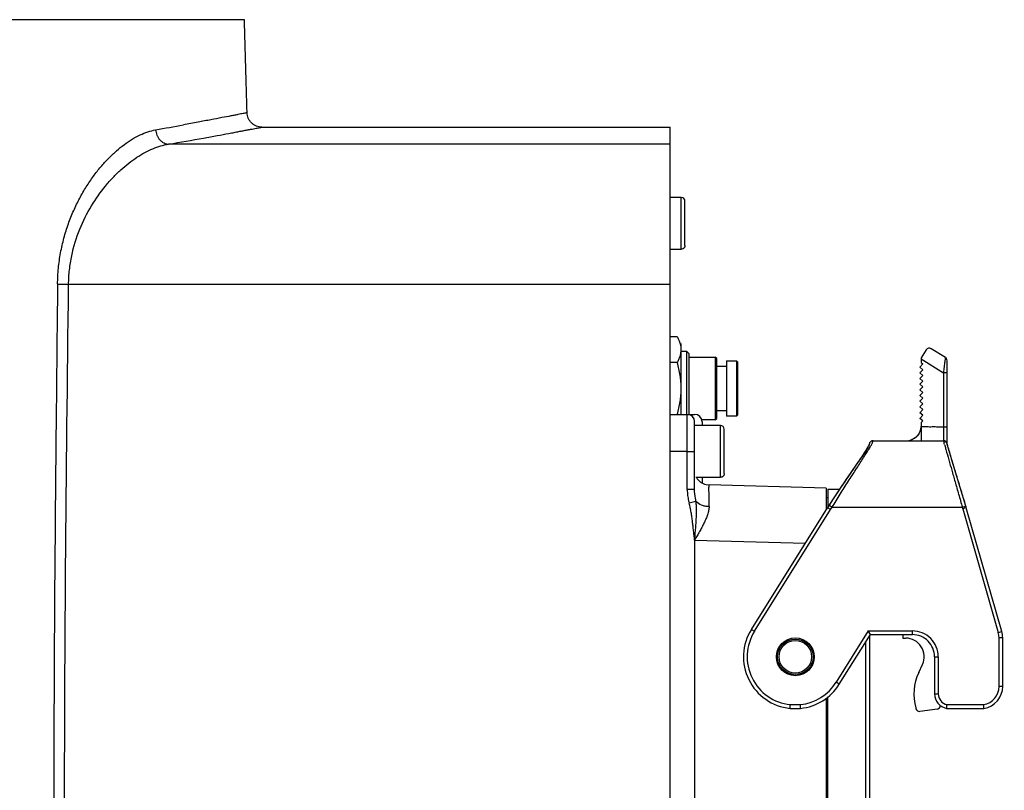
# Model space of a CAD drawing. Header units: millimetres. Extents: x 5828 to 6704, y 123 to 421.
# Tile 114 of 256: x 6414.21 to 6420.86, y 230.39 to 235.6. Entities that reach past the tile are written whole.
import ezdxf

# ---------------------------------------------------------------- set-up
doc = ezdxf.new("R2010")
doc.units = ezdxf.units.MM
doc.layers.add('外形图', color=7, linetype='Continuous')
doc.layers.add('尺寸标注', color=7, linetype='Continuous')
doc.styles.add('微软雅黑', font='msyh.ttc', dxfattribs={"height": 1.5})
doc.dimstyles.new('尺寸标注_1_20比例', dxfattribs={"dimtxt": 1.5, "dimasz": 1.25, "dimexe": 0.5, "dimexo": 0.4, "dimgap": 0.5, "dimtad": 1, "dimdec": 1, "dimlfac": 20, "dimdsep": 46, "dimtxsty": '微软雅黑', "dimcen": 0.09, "dimadec": 0, "dimazin": 0, "dimtp": 0.01, "dimtm": 0.01, "dimtfac": 1, "dimtdec": 1, "dimtofl": 0, "dimtmove": 0, "dimatfit": 3, "dimfxl": 1, "dimtolj": 1, "dimarcsym": 0})

# ---------------------------------------------------------------- blocks, each defined once
blk = doc.blocks.new('*D1088')
at = {"layer": 'Defpoints', "color": 0}
for p in [(6412.2069, 236.9694), (6418.6045, 225.3693), (6425.7791, 225.3693)]:
    blk.add_point(p, dxfattribs=at)
at = {"layer": '尺寸标注', "color": 0, "lineweight": -2}
for p, q in [((6412.6069, 236.9694), (6426.2791, 236.9694)), ((6425.7791, 235.7194), (6425.7791, 226.6193)), ((6419.0045, 225.3693), (6426.2791, 225.3693))]:
    blk.add_line(p, q, dxfattribs=at)
at = {"layer": '尺寸标注', "color": 0}
for points in [[(6425.9874, 235.7194), (6425.5708, 235.7194), (6425.7791, 236.9694)], [(6425.5708, 226.6193), (6425.9874, 226.6193), (6425.7791, 225.3693)]]:
    blk.add_solid(points, dxfattribs=at)
at = {"layer": '尺寸标注', "color": 0, "insert": (6424.5075, 231.1693), "char_height": 1.5, "attachment_point": 5, "rotation": 90, "style": '微软雅黑'}
blk.add_mtext('\\A1;\\A1;{\\fAlibaba PuHuiTi 3.0 55 Regular|b0|i0|c134|p18;232}', dxfattribs=at)
blk = doc.blocks.new('*D1089')
at = {"layer": 'Defpoints', "color": 0}
for p in [(6416.4211, 245.3693), (6430.1421, 245.3693), (6418.6045, 225.3693)]:
    blk.add_point(p, dxfattribs=at)
at = {"layer": '尺寸标注', "color": 0, "lineweight": -2}
for p, q in [((6416.8211, 245.3693), (6430.6421, 245.3693)), ((6430.1421, 226.6193), (6430.1421, 244.1193)), ((6419.0045, 225.3693), (6430.6421, 225.3693))]:
    blk.add_line(p, q, dxfattribs=at)
at = {"layer": '尺寸标注', "color": 0}
for points in [[(6430.3504, 244.1193), (6429.9337, 244.1193), (6430.1421, 245.3693)], [(6429.9337, 226.6193), (6430.3504, 226.6193), (6430.1421, 225.3693)]]:
    blk.add_solid(points, dxfattribs=at)
at = {"layer": '尺寸标注', "color": 0, "insert": (6428.8704, 235.3693), "char_height": 1.5, "attachment_point": 5, "rotation": 90, "style": '微软雅黑'}
blk.add_mtext('\\A1;\\A1;{\\fAlibaba PuHuiTi 3.0 55 Regular|b0|i0|c134|p18;400}', dxfattribs=at)
blk = doc.blocks.new('*D1092')
at = {"layer": 'Defpoints', "color": 0}
for p in [(6411.8764, 278.0693), (6435.1929, 278.0693), (6418.6045, 225.3693)]:
    blk.add_point(p, dxfattribs=at)
at = {"layer": '尺寸标注', "color": 0, "lineweight": -2}
for p, q in [((6412.2764, 278.0693), (6435.6929, 278.0693)), ((6435.1929, 226.6193), (6435.1929, 276.8193)), ((6419.0045, 225.3693), (6435.6929, 225.3693))]:
    blk.add_line(p, q, dxfattribs=at)
at = {"layer": '尺寸标注', "color": 0}
for points in [[(6435.4013, 276.8193), (6434.9846, 276.8193), (6435.1929, 278.0693)], [(6434.9846, 226.6193), (6435.4013, 226.6193), (6435.1929, 225.3693)]]:
    blk.add_solid(points, dxfattribs=at)
at = {"layer": '尺寸标注', "color": 0, "insert": (6433.9213, 251.7193), "char_height": 1.5, "attachment_point": 5, "rotation": 90, "style": '微软雅黑'}
blk.add_mtext('\\A1;\\A1;{\\fAlibaba PuHuiTi 3.0 55 Regular|b0|i0|c134|p18;1054}', dxfattribs=at)

msp = doc.modelspace()

# ---------------------------------------------------------------- linework, layer by layer
at = {"layer": '外形图', "linetype": 'ByBlock'}
for p, q in [((6415.7299, 235.5951), (6405.679, 235.5951)), ((6415.8484, 234.8693), (6418.6045, 234.8693)), ((6418.6045, 225.3693), (6418.6045, 234.8693)), ((6418.6045, 234.7542), (6415.2188, 234.7542)), ((6418.6795, 234.3943), (6418.6045, 234.3943)), ((6418.6795, 234.0443), (6418.6795, 234.3943)), ((6418.7045, 234.0693), (6418.7045, 234.3693)), ((6418.6045, 234.0443), (6418.6795, 234.0443)), ((6418.6045, 233.8074), (6414.5434, 233.8074)), ((6418.6524, 233.4539), (6418.6045, 233.4539)), ((6418.6795, 232.9289), (6418.6795, 233.407)), ((6420.4623, 233.3128), (6420.3667, 233.3726)), ((6418.717, 233.3539), (6418.6795, 233.3539)), ((6418.717, 233.3539), (6418.732, 233.3389)), ((6418.717, 232.9289), (6418.717, 233.3539)), ((6418.732, 232.9289), (6418.732, 233.3389)), ((6418.732, 233.3164), (6418.909, 233.3164)), ((6418.919, 233.3064), (6418.909, 233.3164)), ((6418.909, 233.3164), (6418.909, 232.8914)), ((6418.919, 232.9014), (6418.919, 233.3064)), ((6420.3323, 233.3646), (6420.2991, 233.3115)), ((6420.2991, 233.3115), (6420.2991, 233.2785)), ((6420.4623, 233.3128), (6420.4684, 233.3075)), ((6420.4623, 233.3128), (6420.4684, 233.3075)), ((6418.6524, 233.2789), (6418.6045, 233.2789)), ((6418.919, 233.2539), (6418.9855, 233.2539)), ((6418.9855, 233.2914), (6419.052, 233.2914)), ((6418.9855, 233.2914), (6418.9855, 232.9164)), ((6419.052, 233.2914), (6419.062, 233.2814)), ((6419.052, 233.2914), (6419.052, 232.9164)), ((6419.062, 232.9264), (6419.062, 233.2814)), ((6420.2899, 233.2484), (6420.3091, 233.2693)), ((6420.3091, 233.2308), (6420.2899, 233.2484)), ((6420.2991, 233.3039), (6420.4491, 233.2102)), ((6420.2991, 233.2785), (6420.3091, 233.2693)), ((6420.4542, 233.2518), (6420.4522, 233.2359)), ((6420.4741, 232.7317), (6420.4741, 233.2916)), ((6420.2899, 233.2099), (6420.3091, 233.2308)), ((6420.3091, 233.1923), (6420.2899, 233.2099)), ((6420.2899, 233.1714), (6420.3091, 233.1923)), ((6420.4491, 233.2102), (6420.4491, 232.7514)), ((6420.3091, 233.1538), (6420.2899, 233.1714)), ((6420.2899, 233.1329), (6420.3091, 233.1538)), ((6420.3091, 233.1153), (6420.2899, 233.1329)), ((6420.2899, 233.0944), (6420.3091, 233.1153)), ((6420.3091, 233.0768), (6420.2899, 233.0944)), ((6420.2899, 233.0559), (6420.3091, 233.0768)), ((6420.3091, 233.0383), (6420.2899, 233.0559)), ((6420.2899, 233.0174), (6420.3091, 233.0383)), ((6420.3091, 232.9998), (6420.2899, 233.0174)), ((6420.2899, 232.9789), (6420.3091, 232.9998)), ((6420.3091, 232.9613), (6420.2899, 232.9789)), ((6418.6045, 232.9289), (6418.7695, 232.9289)), ((6418.7195, 232.9008), (6418.7195, 232.9284)), ((6418.9855, 232.9539), (6418.919, 232.9539)), ((6419.052, 232.9164), (6418.9855, 232.9164)), ((6419.062, 232.9264), (6419.052, 232.9164)), ((6420.2899, 232.9404), (6420.3091, 232.9613)), ((6420.3091, 232.9228), (6420.2899, 232.9404)), ((6420.2899, 232.9019), (6420.3091, 232.9228)), ((6418.7195, 232.6787), (6418.7195, 232.9008)), ((6418.7695, 232.4224), (6418.7695, 232.8789)), ((6418.9445, 232.8539), (6418.7695, 232.8539)), ((6418.909, 232.8914), (6418.8195, 232.8914)), ((6418.8195, 232.8789), (6418.8195, 232.8539)), ((6418.909, 232.8914), (6418.919, 232.9014)), ((6418.9445, 232.5039), (6418.9445, 232.8539)), ((6420.3091, 232.8843), (6420.2899, 232.9019)), ((6420.2984, 232.8423), (6420.2968, 232.833)), ((6420.299, 232.8475), (6420.2992, 232.8388)), ((6420.2991, 232.8734), (6420.3091, 232.8843)), ((6420.2991, 232.8734), (6420.2991, 232.8475)), ((6420.2997, 232.8387), (6420.2992, 232.8416)), ((6418.9695, 232.5289), (6418.9695, 232.8289)), ((6420.2681, 232.7795), (6420.2657, 232.7772)), ((6420.2825, 232.7971), (6420.2783, 232.791)), ((6420.2834, 232.7984), (6420.2797, 232.7928)), ((6420.2873, 232.8056), (6420.2834, 232.7984)), ((6420.2901, 232.8114), (6420.2873, 232.8055)), ((6420.2927, 232.8181), (6420.2901, 232.8114)), ((6420.2949, 232.825), (6420.2926, 232.8177)), ((6420.2951, 232.8258), (6420.2927, 232.8181)), ((6420.2968, 232.833), (6420.2949, 232.825)), ((6419.974, 232.7514), (6420.4492, 232.7514)), ((6420.4496, 232.7514), (6420.4492, 232.7514)), ((6420.4547, 232.7508), (6420.4492, 232.7514)), ((6420.4515, 232.7513), (6420.4496, 232.7514)), ((6420.4625, 232.7476), (6420.4515, 232.7513)), ((6420.4625, 232.7476), (6420.4547, 232.7508)), ((6420.4819, 232.7045), (6420.4741, 232.7316)), ((6420.4744, 232.7266), (6420.4743, 232.7268)), ((6420.4785, 232.7161), (6420.4746, 232.7299)), ((6420.4762, 232.7244), (6420.4753, 232.7275)), ((6418.7195, 232.6786), (6418.6045, 232.6785)), ((6418.7195, 232.6787), (6418.7695, 232.6789)), ((6418.7195, 232.4224), (6418.7195, 232.6786)), ((6419.9003, 232.6477), (6419.8828, 232.622)), ((6419.912, 232.6653), (6419.8985, 232.6451)), ((6419.9193, 232.6764), (6419.9103, 232.6627)), ((6419.9372, 232.7047), (6419.9273, 232.6888)), ((6420.5248, 232.5602), (6420.4817, 232.7052)), ((6419.8713, 232.6051), (6419.8153, 232.5226)), ((6419.8894, 232.6316), (6419.8652, 232.596)), ((6419.8243, 232.5358), (6419.7889, 232.484)), ((6420.6009, 232.3086), (6420.5248, 232.5602)), ((6418.7772, 232.5039), (6418.9445, 232.5039)), ((6418.8195, 232.5039), (6418.8195, 232.4654)), ((6418.8476, 232.4544), (6418.8669, 232.4521)), ((6419.657, 232.4314), (6418.8669, 232.4521)), ((6419.7664, 232.4508), (6419.7315, 232.3986)), ((6419.7914, 232.4877), (6419.7635, 232.4465)), ((6418.7695, 232.4224), (6418.7195, 232.4224)), ((6419.657, 232.4314), (6419.657, 232.2839)), ((6419.6695, 232.4239), (6419.7483, 232.4239)), ((6419.6695, 232.4239), (6419.6695, 232.3014)), ((6419.7315, 232.3986), (6419.7044, 232.3574)), ((6418.7788, 232.3415), (6418.7335, 232.3286)), ((6419.657, 232.3664), (6419.6695, 232.3664)), ((6419.6768, 232.315), (6419.6663, 232.2988)), ((6419.7044, 232.3574), (6419.6768, 232.315)), ((6419.6768, 232.315), (6419.6977, 232.3014)), ((6420.577, 232.3014), (6420.6009, 232.3086)), ((6420.6019, 232.3053), (6420.6009, 232.3086)), ((6419.1527, 231.4768), (6419.6663, 232.2988)), ((6419.1739, 231.4636), (6419.6875, 232.2856)), ((6419.6875, 232.2856), (6419.6663, 232.2988)), ((6419.6875, 232.2856), (6419.6977, 232.3014)), ((6419.6977, 232.3014), (6420.577, 232.3014)), ((6420.5799, 232.2917), (6420.577, 232.3014)), ((6420.5919, 232.2953), (6420.5799, 232.2917)), ((6420.5799, 232.2917), (6420.8196, 231.4556)), ((6420.6038, 232.2988), (6420.5919, 232.2953)), ((6420.6038, 232.2988), (6420.6019, 232.3053)), ((6420.8437, 231.4624), (6420.6038, 232.2988)), ((6418.7695, 232.0797), (6419.5171, 232.0601)), ((6418.7695, 232.0797), (6418.7695, 228.128)), ((6419.1527, 231.4768), (6419.1739, 231.4636)), ((6419.9421, 231.4664), (6419.7251, 231.1192)), ((6419.9421, 231.4664), (6420.2395, 231.4664)), ((6419.9559, 231.4414), (6419.9421, 231.4664)), ((6420.2395, 231.4539), (6420.2395, 231.4664)), ((6420.2395, 231.4414), (6420.2395, 231.4539)), ((6420.8196, 231.4556), (6420.8437, 231.4624)), ((6419.7463, 231.1059), (6419.9559, 231.4414)), ((6419.9241, 231.3905), (6419.9241, 228.8173)), ((6419.9495, 231.4311), (6419.9495, 228.7767)), ((6419.9559, 231.4414), (6420.2395, 231.4414)), ((6420.1743, 231.4413), (6420.1743, 231.4174)), ((6420.1743, 231.4174), (6420.1943, 231.4174)), ((6420.8245, 231.4211), (6420.8495, 231.4211)), ((6420.8245, 231.0914), (6420.8245, 231.4211)), ((6420.8495, 231.0914), (6420.8495, 231.4211)), ((6420.3895, 231.2914), (6420.4145, 231.2914)), ((6420.3895, 231.2914), (6420.3895, 231.0414)), ((6420.4145, 231.2914), (6420.4145, 231.0414)), ((6420.2824, 231.1851), (6420.3079, 231.2398)), ((6419.7463, 231.1059), (6419.7251, 231.1192)), ((6420.8495, 231.0914), (6420.8245, 231.0914)), ((6419.657, 231.0121), (6419.657, 229.1956)), ((6419.6695, 229.1857), (6419.6695, 231.022)), ((6420.3895, 231.0414), (6420.4145, 231.0414)), ((6419.414, 230.9432), (6419.485, 230.9432)), ((6419.4153, 230.9682), (6419.4837, 230.9682)), ((6420.2619, 230.9465), (6420.2634, 230.9411)), ((6420.4083, 230.9386), (6420.2899, 230.9227)), ((6420.4706, 230.9432), (6420.7227, 230.9432)), ((6420.4731, 230.9682), (6420.7208, 230.9682))]:
    msp.add_line(p, q, dxfattribs=at)
for points in [[(6420.2656, 232.7771), (6420.2638, 232.7755), (6420.2585, 232.7712), (6420.2531, 232.7674), (6420.2475, 232.7641)], [(6420.2657, 232.7772), (6420.2623, 232.7742), (6420.2575, 232.7705), (6420.2526, 232.7671)], [(6420.2797, 232.7928), (6420.2756, 232.7876), (6420.2714, 232.7827), (6420.2681, 232.7795)], [(6420.2873, 232.8055), (6420.2864, 232.8037), (6420.2825, 232.7971)], [(6419.9491, 232.7293), (6419.949, 232.7289), (6419.9488, 232.7283), (6419.9486, 232.7274), (6419.9482, 232.7262), (6419.9476, 232.7246), (6419.9467, 232.7224), (6419.9455, 232.7198), (6419.9439, 232.7168), (6419.9421, 232.7132), (6419.9398, 232.7092), (6419.9372, 232.7047)], [(6419.9524, 232.739), (6419.95, 232.7337), (6419.9493, 232.7308), (6419.9491, 232.7293)], [(6419.9656, 232.7499), (6419.9607, 232.7475), (6419.9562, 232.7439), (6419.9524, 232.739)], [(6419.974, 232.7514), (6419.9706, 232.7511), (6419.9656, 232.7499)], [(6420.2476, 232.7641), (6420.2419, 232.7612), (6420.2362, 232.7587), (6420.2346, 232.7581)], [(6420.2425, 232.7615), (6420.2375, 232.7592), (6420.2346, 232.7581)], [(6420.4746, 232.7301), (6420.4738, 232.7324), (6420.4728, 232.7353), (6420.47, 232.7405), (6420.4625, 232.7476)], [(6420.4746, 232.7299), (6420.474, 232.7318), (6420.4734, 232.7338), (6420.4721, 232.7368), (6420.4688, 232.742), (6420.4625, 232.7476)], [(6419.9273, 232.6888), (6419.9235, 232.6828), (6419.9193, 232.6764)]]:
    msp.add_lwpolyline(points, dxfattribs=at)
for radius in [0.1275, 0.12, 0.11]:
    msp.add_circle((6419.4495, 231.2914), radius, dxfattribs=at)
for centre, radius, start, end in [((6195.5553, 228.7944), 220.2796, 1.605595, 1.769163), ((6410.3891, 261.9046), 27.466, 279.94211, 280.33846), ((6409.3941, 268.6072), 34.3505, 279.76264, 280.16256), ((6418.6795, 234.3693), 0.025, 0, 90), ((6420.3535, 233.3514), 0.025, 58, 147.9996), ((6420.4491, 233.2916), 0.025, 0, 39.36516), ((6427.1083, 232.4258), 6.7052, 172.63878, 172.92438), ((6418.7195, 232.8789), 0.05, 0, 90), ((6418.7695, 232.8789), 0.05, 0, 90), ((6418.9445, 232.8289), 0.025, 0, 90), ((6420.1991, 232.8514), 0.1, 270.00168, 357.80029), ((6417.0534, 231.7846), 3.5309, 15.44682, 15.6381), ((6446.9226, 240.0859), 27.4704, 195.61467, 195.76692), ((6394.043, 224.724), 27.6168, 16.61299, 16.75913), ((6418.8695, 232.552), 0.1, 209.00229, 257.37763), ((6427.4634, 227.2727), 9.2767, 146.53448, 147.07513), ((6398.4182, 225.6497), 23.1607, 16.70886, 16.84614), ((6419.4495, 231.2914), 0.35, 148, 264.17769), ((6419.4495, 231.2914), 0.325, 147.98995, 263.95924), ((6420.2395, 231.2914), 0.175, 359.9986, 90.00561), ((6420.6995, 231.4211), 0.125, 0.00078, 16.0026), ((6420.6995, 231.4211), 0.15, 0, 16), ((6420.1945, 231.2924), 0.125, 335.07622, 90.07622), ((6420.2395, 231.2914), 0.15, 0, 90.00602), ((6420.5998, 231.0376), 0.35, 155.07622, 195.07622), ((6419.4495, 231.2914), 0.325, 276.03899, 328.0018), ((6419.4495, 231.2914), 0.35, 275.82222, 328), ((6420.6995, 231.0914), 0.125, 279.82321, 0.00044), ((6420.6995, 231.0914), 0.15, 278.89869, 0), ((6420.4895, 231.0414), 0.1, 180, 259.09589), ((6420.4895, 231.0414), 0.075, 179.99593, 257.40223), ((6420.2875, 230.9476), 0.025, 195.07622, 275.60369), ((6420.4049, 230.9634), 0.025, 277.67622, 354.74987)]:
    msp.add_arc(centre, radius, start, end, dxfattribs=at)
for points, knots in [([(6415.7485, 234.9665), (6415.7483, 234.9665), (6415.7477, 234.9664), (6415.7464, 234.9661), (6415.7443, 234.9657), (6415.7397, 234.9648), (6415.7319, 234.9632), (6415.72, 234.9608), (6415.7046, 234.9578), (6415.6859, 234.9541), (6415.6639, 234.9498), (6415.6278, 234.9428), (6415.5744, 234.9324), (6415.5004, 234.9183), (6415.4136, 234.902), (6415.3514, 234.8905), (6415.3182, 234.8844)], [0, 0, 0, 0, 0.001, 0.003997, 0.008987, 0.015965, 0.035871, 0.063684, 0.099372, 0.142901, 0.194241, 0.253358, 0.394798, 0.566838, 0.768808, 1, 1, 1, 1]), ([(6415.8484, 234.8693), (6415.8361, 234.8693), (6415.817, 234.8729), (6415.7941, 234.8846), (6415.7782, 234.8971), (6415.7653, 234.9126), (6415.7529, 234.9352), (6415.7488, 234.9542), (6415.7485, 234.9665)], [0, 0, 0, 0, 0.239858, 0.368688, 0.500001, 0.631313, 0.760143, 1, 1, 1, 1]), ([(6414.4692, 233.8099), (6414.4697, 233.8453), (6414.4736, 233.9158), (6414.4881, 234.0196), (6414.5107, 234.1198), (6414.5404, 234.2152), (6414.5762, 234.305), (6414.617, 234.3887), (6414.6616, 234.4661), (6414.7095, 234.5368), (6414.7597, 234.6008), (6414.8117, 234.658), (6414.8647, 234.7084), (6414.9181, 234.7521), (6414.9717, 234.7887), (6415.0406, 234.8261), (6415.0952, 234.8447), (6415.1312, 234.851)], [0, 0, 0, 0, 0.080879, 0.160817, 0.23905, 0.31514, 0.388679, 0.459497, 0.527455, 0.592431, 0.654301, 0.71303, 0.768648, 0.821133, 0.870428, 0.916566, 1, 1, 1, 1]), ([(6415.1312, 234.851), (6415.1319, 234.839), (6415.136, 234.8208), (6415.1472, 234.7988), (6415.1584, 234.7836), (6415.1721, 234.7711), (6415.1872, 234.7618), (6415.203, 234.7561), (6415.2137, 234.7544), (6415.2188, 234.7542)], [0, 0, 0, 0, 0.252264, 0.385513, 0.518801, 0.648946, 0.773559, 0.890685, 1, 1, 1, 1]), ([(6415.455, 234.7957), (6415.4854, 234.8011), (6415.5423, 234.8115), (6415.6109, 234.8242), (6415.6599, 234.8333), (6415.6922, 234.8394), (6415.7215, 234.845), (6415.7478, 234.85), (6415.7711, 234.8544), (6415.7914, 234.8583), (6415.8085, 234.8616), (6415.8209, 234.864), (6415.8292, 234.8656), (6415.8343, 234.8665), (6415.8386, 234.8674), (6415.8421, 234.8681), (6415.8448, 234.8686), (6415.8466, 234.8689), (6415.8475, 234.8691), (6415.8481, 234.8692), (6415.8482, 234.8693), (6415.8484, 234.8693), (6415.8484, 234.8693)], [0, 0, 0, 0, 0.231716, 0.433456, 0.523063, 0.605156, 0.679712, 0.746667, 0.805943, 0.857465, 0.901157, 0.936947, 0.951862, 0.96478, 0.975695, 0.984601, 0.991491, 0.996358, 0.998031, 0.999196, 0.999852, 1, 1, 1, 1]), ([(6414.5434, 233.8074), (6414.5439, 233.84), (6414.5479, 233.9049), (6414.5679, 234.0307), (6414.613, 234.1782), (6414.692, 234.3362), (6414.7727, 234.4504), (6414.8422, 234.5292), (6414.8949, 234.581), (6414.9488, 234.6264), (6415.0032, 234.6655), (6415.0577, 234.6981), (6415.1278, 234.7318), (6415.1826, 234.7485), (6415.2188, 234.7542)], [0, 0, 0, 0, 0.078686, 0.156438, 0.306823, 0.448665, 0.580638, 0.642708, 0.702061, 0.75866, 0.812462, 0.863434, 0.91161, 1, 1, 1, 1]), ([(6418.7045, 234.0693), (6418.7045, 234.0661), (6418.7035, 234.0611), (6418.7004, 234.0553), (6418.6973, 234.0515), (6418.6935, 234.0484), (6418.6877, 234.0453), (6418.6827, 234.0443), (6418.6795, 234.0443)], [0, 0, 0, 0, 0.24905, 0.374638, 0.499933, 0.625235, 0.750843, 1, 1, 1, 1]), ([(6414.4692, 233.8099), (6414.4656, 233.4916), (6414.4586, 232.8551), (6414.4498, 231.9001), (6414.4451, 231.1042), (6414.4437, 230.4673), (6414.4442, 229.8303), (6414.4486, 229.0341), (6414.4586, 228.2378), (6414.4707, 227.6008), (6414.4859, 226.9638), (6414.501, 226.4862), (6414.5132, 226.1678)], [0, 0, 0, 0, 0.124924, 0.249877, 0.374855, 0.437352, 0.499855, 0.624874, 0.749906, 0.812427, 0.87495, 1, 1, 1, 1]), ([(6414.4692, 233.8099), (6414.4744, 233.8096), (6414.4856, 233.8089), (6414.5103, 233.808), (6414.5299, 233.8076), (6414.5434, 233.8074)], [0, 0, 0, 0, 0.207316, 0.453144, 1, 1, 1, 1]), ([(6414.5858, 226.1691), (6414.538, 227.4416), (6414.5008, 229.9884), (6414.5282, 232.5346), (6414.5434, 233.8074)], [0, 0, 0, 0, 0.500105, 1, 1, 1, 1]), ([(6418.6672, 233.4241), (6418.6662, 233.4266), (6418.6618, 233.4368), (6418.6566, 233.4466), (6418.6524, 233.4539)], [0, 0, 0, 0, 0.24569, 1, 1, 1, 1]), ([(6418.6795, 233.3664), (6418.6795, 233.3761), (6418.6772, 233.3959), (6418.671, 233.4148), (6418.6672, 233.4241)], [0, 0, 0, 0, 0.492265, 1, 1, 1, 1]), ([(6418.6524, 233.2789), (6418.6565, 233.2859), (6418.6639, 233.2999), (6418.6726, 233.3218), (6418.6782, 233.3439), (6418.6795, 233.3589), (6418.6795, 233.3664)], [0, 0, 0, 0, 0.261623, 0.514472, 0.759587, 1, 1, 1, 1]), ([(6420.4623, 233.3128), (6420.4623, 233.3128), (6420.4623, 233.3128), (6420.4623, 233.3127), (6420.4622, 233.3126), (6420.4622, 233.3123), (6420.4621, 233.3117), (6420.4619, 233.3109), (6420.4618, 233.3098), (6420.4616, 233.3085), (6420.4614, 233.307), (6420.4611, 233.3053), (6420.4608, 233.3034), (6420.4604, 233.3004), (6420.4599, 233.2963), (6420.4592, 233.2908), (6420.4587, 233.287), (6420.4584, 233.2849)], [0, 0, 0, 0, 0.001067, 0.004192, 0.009502, 0.01699, 0.038419, 0.06829, 0.106399, 0.152542, 0.20651, 0.268094, 0.337085, 0.41322, 0.585503, 0.782059, 1, 1, 1, 1]), ([(6418.6795, 233.1039), (6418.6795, 233.1187), (6418.6782, 233.1483), (6418.6709, 233.2071), (6418.6606, 233.2504), (6418.6524, 233.2789)], [0, 0, 0, 0, 0.250052, 0.500121, 1, 1, 1, 1]), ([(6420.4522, 233.2359), (6420.452, 233.2338), (6420.4509, 233.2252), (6420.4499, 233.2166), (6420.4491, 233.2102)], [0, 0, 0, 0, 0.246452, 1, 1, 1, 1]), ([(6420.4741, 233.2084), (6420.4741, 233.2085), (6420.4739, 233.2086), (6420.4736, 233.2088), (6420.473, 233.2089), (6420.4717, 233.2092), (6420.4696, 233.2094), (6420.4665, 233.2097), (6420.4626, 233.2099), (6420.4583, 233.2101), (6420.4537, 233.2101), (6420.4506, 233.2102), (6420.4491, 233.2102)], [0, 0, 0, 0, 0.007822, 0.02326, 0.047368, 0.080258, 0.17211, 0.297979, 0.454946, 0.63254, 0.818364, 1, 1, 1, 1]), ([(6418.6524, 232.9289), (6418.6606, 232.9573), (6418.6709, 233.0007), (6418.6782, 233.0594), (6418.6795, 233.0891), (6418.6795, 233.1039)], [0, 0, 0, 0, 0.499876, 0.749946, 1, 1, 1, 1]), ([(6420.299, 232.8475), (6420.3053, 232.8472), (6420.3178, 232.8467), (6420.3365, 232.8461), (6420.3553, 232.8459), (6420.3741, 232.846), (6420.3928, 232.8461), (6420.4116, 232.8458), (6420.4303, 232.8452), (6420.4428, 232.8447), (6420.4491, 232.8444)], [0, 0, 0, 0, 0.125005, 0.250009, 0.375002, 0.5, 0.624998, 0.749991, 0.874995, 1, 1, 1, 1]), ([(6420.4491, 232.8444), (6420.4507, 232.8444), (6420.4539, 232.8444), (6420.4585, 232.8443), (6420.4628, 232.8441), (6420.4665, 232.8439), (6420.4696, 232.8437), (6420.4717, 232.8434), (6420.4729, 232.8432), (6420.4735, 232.843), (6420.4739, 232.8429), (6420.4741, 232.8427), (6420.4741, 232.8427)], [0, 0, 0, 0, 0.192499, 0.379152, 0.551367, 0.701911, 0.825664, 0.917901, 0.951242, 0.975833, 0.991715, 1, 1, 1, 1]), ([(6420.2988, 232.8388), (6420.2988, 232.8368), (6420.2989, 232.8292), (6420.2992, 232.8215), (6420.2993, 232.8158)], [0, 0, 0, 0, 0.254666, 1, 1, 1, 1]), ([(6420.2991, 232.7894), (6420.299, 232.7866), (6420.299, 232.7813), (6420.299, 232.7738), (6420.2991, 232.7681), (6420.2991, 232.7641), (6420.2991, 232.7615), (6420.2991, 232.7592), (6420.2991, 232.7572), (6420.2991, 232.7554), (6420.2991, 232.7542), (6420.2991, 232.7533), (6420.2991, 232.7528), (6420.2991, 232.7524), (6420.2991, 232.752), (6420.2991, 232.7518), (6420.2991, 232.7516), (6420.2991, 232.7515), (6420.2991, 232.7514), (6420.2991, 232.7514), (6420.2991, 232.7514), (6420.2991, 232.7514)], [0, 0, 0, 0, 0.221856, 0.420338, 0.592758, 0.668427, 0.736782, 0.797628, 0.850767, 0.896007, 0.933216, 0.948781, 0.962305, 0.973778, 0.98319, 0.990528, 0.995783, 0.997626, 0.998944, 0.999736, 1, 1, 1, 1]), ([(6420.2993, 232.8158), (6420.2994, 232.8112), (6420.2994, 232.8024), (6420.2991, 232.7937), (6420.2991, 232.7894)], [0, 0, 0, 0, 0.521832, 1, 1, 1, 1]), ([(6419.9468, 232.7201), (6419.9463, 232.7186), (6419.9448, 232.7153), (6419.9407, 232.7072), (6419.9369, 232.7008), (6419.9341, 232.6962)], [0, 0, 0, 0, 0.175926, 0.401258, 1, 1, 1, 1]), ([(6419.9468, 232.6948), (6419.9494, 232.6991), (6419.9542, 232.7071), (6419.9622, 232.721), (6419.9672, 232.7308), (6419.9697, 232.737)], [0, 0, 0, 0, 0.311016, 0.583549, 1, 1, 1, 1]), ([(6419.949, 232.7267), (6419.949, 232.7268), (6419.949, 232.7268), (6419.9489, 232.7268), (6419.9489, 232.7268), (6419.9489, 232.7267), (6419.9488, 232.7266), (6419.9488, 232.7264), (6419.9487, 232.7261), (6419.9486, 232.7258), (6419.9485, 232.7253), (6419.9483, 232.7244), (6419.9479, 232.7232), (6419.9474, 232.7217), (6419.947, 232.7207), (6419.9468, 232.7201)], [0, 0, 0, 0, 0.009776, 0.014397, 0.018601, 0.024808, 0.043668, 0.071394, 0.108144, 0.154037, 0.209188, 0.347756, 0.524912, 0.741869, 1, 1, 1, 1]), ([(6419.9526, 232.7392), (6419.9514, 232.7372), (6419.9497, 232.7332), (6419.949, 232.7288), (6419.949, 232.7267)], [0, 0, 0, 0, 0.516122, 1, 1, 1, 1]), ([(6419.962, 232.7483), (6419.9601, 232.7472), (6419.9564, 232.7446), (6419.9537, 232.7411), (6419.9526, 232.7392)], [0, 0, 0, 0, 0.499918, 1, 1, 1, 1]), ([(6419.9614, 232.7479), (6419.9633, 232.749), (6419.9674, 232.7507), (6419.9719, 232.7514), (6419.974, 232.7514)], [0, 0, 0, 0, 0.516176, 1, 1, 1, 1]), ([(6419.974, 232.7514), (6419.972, 232.7514), (6419.9678, 232.7508), (6419.9639, 232.7493), (6419.962, 232.7483)], [0, 0, 0, 0, 0.483939, 1, 1, 1, 1]), ([(6419.9697, 232.737), (6419.9702, 232.7381), (6419.971, 232.7402), (6419.972, 232.7431), (6419.9727, 232.7456), (6419.9732, 232.7474), (6419.9734, 232.7486), (6419.9736, 232.7493), (6419.9737, 232.7499), (6419.9738, 232.7504), (6419.9738, 232.7508), (6419.9739, 232.7511), (6419.9739, 232.7513), (6419.974, 232.7514), (6419.974, 232.7514)], [0, 0, 0, 0, 0.238744, 0.443312, 0.614585, 0.753546, 0.811164, 0.860979, 0.903063, 0.937478, 0.964272, 0.983494, 0.995235, 1, 1, 1, 1]), ([(6420.4492, 232.7514), (6420.4492, 232.7514), (6420.4492, 232.7513), (6420.4493, 232.7513), (6420.4494, 232.7511), (6420.4495, 232.7508), (6420.4496, 232.7504), (6420.4498, 232.7499), (6420.45, 232.7492), (6420.4502, 232.7484), (6420.4506, 232.7472), (6420.4511, 232.7453), (6420.4519, 232.7428), (6420.4527, 232.7397), (6420.4533, 232.7375), (6420.4537, 232.7364)], [0, 0, 0, 0, 0.001571, 0.004915, 0.01734, 0.037515, 0.065452, 0.101141, 0.144566, 0.195709, 0.254551, 0.395251, 0.566503, 0.768141, 1, 1, 1, 1]), ([(6420.4619, 232.7479), (6420.46, 232.749), (6420.456, 232.7506), (6420.4517, 232.7513), (6420.4496, 232.7514)], [0, 0, 0, 0, 0.515191, 1, 1, 1, 1]), ([(6420.4568, 232.725), (6420.4575, 232.7227), (6420.4605, 232.7116), (6420.4636, 232.7005), (6420.466, 232.6918)], [0, 0, 0, 0, 0.214361, 1, 1, 1, 1]), ([(6420.4709, 232.7388), (6420.4698, 232.7407), (6420.4672, 232.7442), (6420.4638, 232.7468), (6420.4619, 232.7479)], [0, 0, 0, 0, 0.500003, 1, 1, 1, 1]), ([(6420.4743, 232.7268), (6420.4742, 232.7288), (6420.4735, 232.733), (6420.4719, 232.737), (6420.4709, 232.7388)], [0, 0, 0, 0, 0.484007, 1, 1, 1, 1]), ([(6420.476, 232.7231), (6420.4759, 232.7234), (6420.4757, 232.724), (6420.4754, 232.7248), (6420.4752, 232.7255), (6420.475, 232.726), (6420.4748, 232.7265), (6420.4746, 232.7267), (6420.4745, 232.7269), (6420.4744, 232.7269), (6420.4743, 232.7269)], [0, 0, 0, 0, 0.235614, 0.438224, 0.60802, 0.745269, 0.850427, 0.924456, 0.970207, 1, 1, 1, 1]), ([(6420.4867, 232.6873), (6420.4855, 232.6914), (6420.4832, 232.6989), (6420.4802, 232.709), (6420.4779, 232.7168), (6420.4766, 232.7212), (6420.476, 232.7231)], [0, 0, 0, 0, 0.345062, 0.627871, 0.846694, 1, 1, 1, 1]), ([(6419.9341, 232.6962), (6419.9317, 232.6924), (6419.9265, 232.6842), (6419.9145, 232.666), (6419.901, 232.6461), (6419.8862, 232.6245), (6419.8738, 232.6068), (6419.8608, 232.588), (6419.8473, 232.5684), (6419.8332, 232.548), (6419.8135, 232.5194), (6419.7878, 232.4822), (6419.7564, 232.4359), (6419.7353, 232.4043), (6419.7247, 232.3882)], [0, 0, 0, 0, 0.036396, 0.078208, 0.175676, 0.23033, 0.288568, 0.349957, 0.414076, 0.480668, 0.549607, 0.693844, 0.844671, 1, 1, 1, 1]), ([(6419.9047, 232.6277), (6419.9124, 232.6397), (6419.9266, 232.662), (6419.9405, 232.6844), (6419.9468, 232.6948)], [0, 0, 0, 0, 0.538268, 1, 1, 1, 1]), ([(6419.6977, 232.3014), (6419.7159, 232.331), (6419.7431, 232.3752), (6419.7797, 232.4332), (6419.8066, 232.4753), (6419.8329, 232.516), (6419.8581, 232.5551), (6419.8819, 232.5922), (6419.8973, 232.6162), (6419.9047, 232.6277)], [0, 0, 0, 0, 0.269964, 0.402548, 0.532286, 0.658148, 0.778957, 0.893375, 1, 1, 1, 1]), ([(6420.4858, 232.6215), (6420.4923, 232.5985), (6420.5023, 232.5627), (6420.5163, 232.5135), (6420.5278, 232.4735), (6420.5397, 232.4318), (6420.5519, 232.389), (6420.5643, 232.3453), (6420.5727, 232.316), (6420.577, 232.3014)], [0, 0, 0, 0, 0.215673, 0.335087, 0.46064, 0.591172, 0.725502, 0.862265, 1, 1, 1, 1]), ([(6420.5649, 232.4276), (6420.5595, 232.4454), (6420.5489, 232.4801), (6420.5295, 232.5441), (6420.5157, 232.5904), (6420.5069, 232.6198)], [0, 0, 0, 0, 0.278744, 0.541376, 1, 1, 1, 1]), ([(6418.9695, 232.5289), (6418.9695, 232.5256), (6418.9685, 232.5207), (6418.9654, 232.5149), (6418.9623, 232.5111), (6418.9585, 232.5079), (6418.9527, 232.5049), (6418.9477, 232.5039), (6418.9445, 232.5039)], [0, 0, 0, 0, 0.249107, 0.374696, 0.499981, 0.625268, 0.750864, 1, 1, 1, 1]), ([(6418.867, 232.3061), (6418.867, 232.3169), (6418.8669, 232.3373), (6418.8668, 232.3621), (6418.8667, 232.3802), (6418.8667, 232.3922), (6418.8667, 232.4033), (6418.8666, 232.4132), (6418.8666, 232.4221), (6418.8666, 232.4299), (6418.8666, 232.4356), (6418.8667, 232.4397), (6418.8667, 232.4422), (6418.8667, 232.4445), (6418.8667, 232.4465), (6418.8667, 232.4481), (6418.8668, 232.4495), (6418.8668, 232.4505), (6418.8668, 232.4511), (6418.8668, 232.4514), (6418.8668, 232.4517), (6418.8668, 232.4519), (6418.8669, 232.452), (6418.8669, 232.4521), (6418.8669, 232.4521)], [0, 0, 0, 0, 0.221457, 0.419924, 0.509532, 0.592325, 0.668061, 0.736499, 0.79741, 0.850616, 0.895951, 0.915615, 0.933249, 0.948834, 0.962362, 0.973826, 0.98322, 0.990538, 0.993416, 0.995773, 0.997608, 0.998922, 0.999715, 1, 1, 1, 1]), ([(6418.7195, 232.4224), (6418.7195, 232.4145), (6418.7203, 232.3947), (6418.7247, 232.3632), (6418.7302, 232.3401), (6418.7335, 232.3286)], [0, 0, 0, 0, 0.250031, 0.625009, 1, 1, 1, 1]), ([(6418.7788, 232.3415), (6418.7774, 232.3483), (6418.7723, 232.375), (6418.7695, 232.4023), (6418.7695, 232.4224)], [0, 0, 0, 0, 0.258128, 1, 1, 1, 1]), ([(6420.5849, 232.3617), (6420.5832, 232.3672), (6420.5766, 232.3892), (6420.5699, 232.4112), (6420.5649, 232.4276)], [0, 0, 0, 0, 0.252885, 1, 1, 1, 1]), ([(6418.7695, 232.0797), (6418.7684, 232.0902), (6418.7661, 232.111), (6418.7625, 232.1423), (6418.7589, 232.1735), (6418.7552, 232.2048), (6418.7512, 232.2359), (6418.7463, 232.267), (6418.7404, 232.2979), (6418.7359, 232.3184), (6418.7335, 232.3286)], [0, 0, 0, 0, 0.124985, 0.249973, 0.374974, 0.499985, 0.624975, 0.749967, 0.874989, 1, 1, 1, 1]), ([(6418.7694, 232.0796), (6418.7715, 232.1009), (6418.7745, 232.1329), (6418.778, 232.1757), (6418.7798, 232.2025), (6418.781, 232.224), (6418.7818, 232.2402), (6418.7823, 232.2565), (6418.7826, 232.2729), (6418.7826, 232.2895), (6418.7822, 232.3064), (6418.7811, 232.3238), (6418.7797, 232.3355), (6418.7788, 232.3415)], [0, 0, 0, 0, 0.244853, 0.367417, 0.490278, 0.551877, 0.613661, 0.67572, 0.738162, 0.801116, 0.865152, 0.93112, 1, 1, 1, 1]), ([(6418.867, 232.3061), (6418.8585, 232.3062), (6418.8411, 232.3079), (6418.8098, 232.3162), (6418.788, 232.3294), (6418.7788, 232.3415)], [0, 0, 0, 0, 0.263888, 0.533159, 1, 1, 1, 1]), ([(6418.867, 232.3061), (6418.8673, 232.2971), (6418.8656, 232.2832), (6418.8611, 232.265), (6418.8568, 232.251), (6418.8517, 232.2369), (6418.844, 232.2178), (6418.833, 232.1939), (6418.8208, 232.1703), (6418.8105, 232.1513), (6418.7999, 232.1321), (6418.7864, 232.1082), (6418.7752, 232.0892), (6418.7695, 232.0797)], [0, 0, 0, 0, 0.109146, 0.166669, 0.22569, 0.286018, 0.347551, 0.473592, 0.602701, 0.668147, 0.734036, 0.86673, 1, 1, 1, 1]), ([(6419.414, 230.9432), (6419.4141, 230.9438), (6419.4143, 230.9452), (6419.4145, 230.9477), (6419.4147, 230.9522), (6419.4149, 230.9591), (6419.4151, 230.965), (6419.4153, 230.9682)], [0, 0, 0, 0, 0.076909, 0.169309, 0.293591, 0.61828, 1, 1, 1, 1]), ([(6419.485, 230.9432), (6419.4849, 230.9438), (6419.4846, 230.9462), (6419.4843, 230.9514), (6419.4841, 230.9591), (6419.4839, 230.965), (6419.4837, 230.9682)], [0, 0, 0, 0, 0.076734, 0.293407, 0.618194, 1, 1, 1, 1]), ([(6420.4706, 230.9432), (6420.4706, 230.9433), (6420.4708, 230.944), (6420.4712, 230.9454), (6420.4716, 230.9476), (6420.4719, 230.9507), (6420.4722, 230.9545), (6420.4725, 230.9604), (6420.4728, 230.965), (6420.4731, 230.9682)], [0, 0, 0, 0, 0.020274, 0.078561, 0.171518, 0.295731, 0.446726, 0.619556, 1, 1, 1, 1]), ([(6420.7227, 230.9432), (6420.7226, 230.9433), (6420.7225, 230.944), (6420.7222, 230.9454), (6420.7219, 230.9476), (6420.7217, 230.9507), (6420.7215, 230.9545), (6420.7213, 230.9604), (6420.7211, 230.965), (6420.7208, 230.9682)], [0, 0, 0, 0, 0.020007, 0.077805, 0.170434, 0.294612, 0.44577, 0.618865, 1, 1, 1, 1])]:
    msp.add_open_spline(points, degree=3, knots=knots, dxfattribs=at)

# ---------------------------------------------------------------- dimensions: what is measured, and where the dimension line sits
at = {"layer": '尺寸标注'}
for base, p1, p2, picture, middle in [((6435.1929, 278.0693), (6418.6045, 225.3693), (6411.8764, 278.0693), '*D1092', (6433.9213, 251.7193)), ((6430.1421, 245.3693), (6418.6045, 225.3693), (6416.4211, 245.3693), '*D1089', (6428.8704, 235.3693)), ((6425.7791, 225.3693), (6412.2069, 236.9694), (6418.6045, 225.3693), '*D1088', (6424.5075, 231.1693))]:
    dim = msp.add_linear_dim(base=base, p1=p1, p2=p2, angle=90, text='\\A1;{\\fAlibaba PuHuiTi 3.0 55 Regular|b0|i0|c134|p18;<>}', dimstyle='尺寸标注_1_20比例', dxfattribs=at)
    dim.commit()
    dim.dimension.update_dxf_attribs({"geometry": picture, "text_midpoint": middle})

doc.saveas('drawing.dxf')
